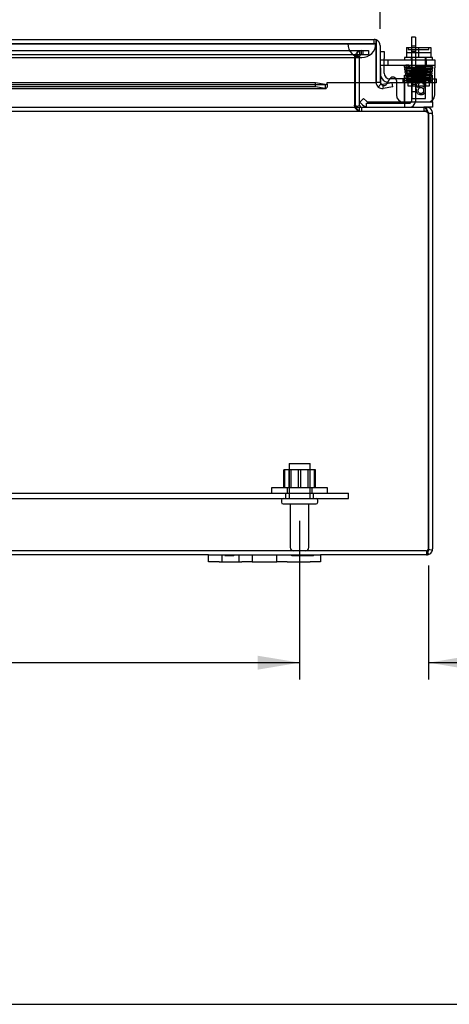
# Model space of a CAD drawing. Header units: inches. Extents: x 0 to 120, y -1 to 80.
# Tile 12 of 64: x 37 to 45, y 0 to 18. Entities that reach past the tile are written whole.
import ezdxf
from ezdxf.enums import TextEntityAlignment as Align
from ezdxf.lldxf.tags import DXFTag

# ---------------------------------------------------------------- set-up
doc = ezdxf.new("R2010")
doc.units = ezdxf.units.IN
doc.header["$MEASUREMENT"] = 0
for name, color, linetype in [('COM40673', 7, 'Continuous'), ('COM51496-1', 7, 'Continuous'), ('COM51496-2', 7, 'Continuous'), ('COM51497', 7, 'Continuous'), ('COM51498', 7, 'Continuous'), ('COM55380', 7, 'Continuous'), ('COM55430', 7, 'Continuous'), ('COM70220', 7, 'Continuous'), ('Default', 7, 'Continuous'), ('FET07752', 7, 'Continuous'), ('NTS166105', 7, 'Continuous'), ('SCC19011', 7, 'Continuous'), ('SPR20280', 7, 'Continuous'), ('STD26089', 7, 'Continuous'), ('WAF25059', 7, 'Continuous'), ('WAF25367', 7, 'Continuous')]:
    doc.layers.add(name, color=color, linetype=linetype)
doc.styles.add('SEACAD_Times_New_Roman', font='times.ttf')
tags = doc.linetypes.add('HIDDEN2', pattern=[0.1875, 0.125, -0.0625]).pattern_tags.tags
tags[6:7] = [DXFTag(74, 4), DXFTag(75, 0), DXFTag(340, '0'), DXFTag(46, 0.0), DXFTag(50, 0.0), DXFTag(44, 0.0), DXFTag(45, 0.0)]
tags[4:5] = [DXFTag(74, 4), DXFTag(75, 0), DXFTag(340, '0'), DXFTag(46, 0.0), DXFTag(50, 0.0), DXFTag(44, 0.0), DXFTag(45, 0.0)]
doc.dimstyles.new('HAMMOND_(STH_-_120x80)', dxfattribs={"dimtxt": 0.6, "dimasz": 0.75, "dimexe": 0.3, "dimexo": 0.3, "dimgap": 0.15, "dimtad": 0, "dimtih": 1, "dimtoh": 1, "dimzin": 0, "dimdsep": 46, "dimtxsty": 'SEACAD_Times_New_Roman', "dimblk1": '_SE_FILLED', "dimblk2": '_SE_FILLED', "dimsah": 1, "dimcen": 0.3, "dimadec": 0, "dimazin": 0, "dimtfac": 0.8, "dimtofl": 0, "dimtmove": 1, "dimatfit": 3, "dimfxl": 1, "dimtolj": 1, "dimtzin": 0, "dimarcsym": 0})

# ---------------------------------------------------------------- blocks, each defined once
blk = doc.blocks.new('SE7')
at = {"layer": 'COM40673', "color": 7, "linetype": 'HIDDEN2'}
for p, q in [((26.078, 9.372), (43.078, 9.372)), ((41.953, 9.372), (41.953, 9.277)), ((42.453, 9.277), (42.453, 9.372)), ((43.078, 9.277), (43.078, 9.372)), ((26.078, 9.277), (43.078, 9.277))]:
    blk.add_line(p, q, dxfattribs=at)
at = {"layer": 'COM51496-1', "color": 7, "linetype": 'Continuous'}
for p, q in [((44.199, 17.518), (44.199, 17.339)), ((44.271, 17.518), (44.199, 17.518)), ((44.271, 17.518), (44.271, 17.339)), ((43.396, 16.268), (43.396, 16.272))]:
    blk.add_line(p, q, dxfattribs=at)
at = {"layer": 'COM51496-1', "color": 7, "linetype": 'HIDDEN2'}
for p, q in [((44.271, 17.361), (44.199, 17.361)), ((44.199, 17.339), (44.199, 17.264)), ((44.199, 17.264), (44.199, 16.376)), ((44.271, 17.264), (44.199, 17.264)), ((44.271, 17.339), (44.271, 17.264)), ((44.271, 17.264), (44.271, 16.376)), ((44.271, 16.674), (44.199, 16.674)), ((44.199, 16.549), (44.271, 16.549)), ((43.396, 16.34), (44.163, 16.34)), ((43.396, 16.272), (43.396, 16.34))]:
    blk.add_line(p, q, dxfattribs=at)
for radius in [0.108, 0.036]:
    blk.add_arc((44.163, 16.376), radius, 270, 0, dxfattribs=at)
at = {"layer": 'COM51496-2', "color": 7, "linetype": 'Continuous'}
for p, q in [((43.641, 17.267), (43.711, 17.267)), ((43.711, 17.267), (43.711, 17.142)), ((43.711, 17.113), (43.711, 17.142)), ((43.924, 16.775), (43.817, 16.775)), ((44.617, 16.775), (44.641, 16.775)), ((44.641, 16.775), (44.641, 16.705)), ((43.931, 16.705), (43.816, 16.705)), ((44.641, 16.705), (44.617, 16.705))]:
    blk.add_line(p, q, dxfattribs=at)
at = {"layer": 'COM51496-2', "color": 7, "linetype": 'HIDDEN2'}
for p, q in [((43.711, 16.88), (43.711, 17.113)), ((43.817, 16.775), (43.816, 16.775)), ((44.516, 16.775), (43.924, 16.775)), ((44.047, 16.775), (44.047, 16.705)), ((44.422, 16.775), (44.422, 16.705)), ((44.516, 16.775), (44.617, 16.775)), ((44.516, 16.705), (43.931, 16.705)), ((44.617, 16.705), (44.516, 16.705))]:
    blk.add_line(p, q, dxfattribs=at)
at = {"layer": 'COM51496-2', "color": 7, "linetype": 'Continuous'}
for start, end in [(180, 195.0468), (256.5802, 270)]:
    blk.add_arc((43.816, 16.88), 0.175, start, end, dxfattribs=at)
at = {"layer": 'COM51496-2', "color": 7, "linetype": 'HIDDEN2'}
for radius, start, end in [(0.175, 195.0468, 256.5802), (0.105, 180, 270)]:
    blk.add_arc((43.816, 16.88), radius, start, end, dxfattribs=at)
at = {"layer": 'COM51497', "color": 7, "linetype": 'Continuous'}
for p, q in [((43.647, 17.113), (44.617, 17.113)), ((43.647, 16.97), (43.647, 17.113)), ((44.617, 17.113), (44.617, 16.97)), ((43.647, 16.97), (43.647, 16.715)), ((44.617, 16.488), (44.617, 16.97)), ((43.762, 16.689), (43.82, 16.78)), ((43.931, 16.747), (43.931, 16.488)), ((44.444, 16.677), (44.414, 16.674))]:
    blk.add_line(p, q, dxfattribs=at)
at = {"layer": 'COM51497', "color": 7, "linetype": 'HIDDEN2'}
for p, q in [((43.781, 17.113), (43.781, 17.018)), ((44.468, 17.018), (44.468, 17.113)), ((43.647, 17.018), (44.617, 17.018)), ((43.757, 16.682), (43.762, 16.689))]:
    blk.add_line(p, q, dxfattribs=at)
at = {"layer": 'COM51497', "color": 7, "linetype": 'Continuous'}
for centre, radius, start, end in [((43.871, 16.747), 0.06, 0, 147.1545), ((43.707, 16.715), 0.06, 180, 215.7861), ((44.056, 16.488), 0.125, 180, 270), ((44.492, 16.488), 0.125, 270, 0)]:
    blk.add_arc(centre, radius, start, end, dxfattribs=at)
at = {"layer": 'COM51497', "color": 7, "linetype": 'HIDDEN2'}
blk.add_arc((43.707, 16.715), 0.06, 215.7861, 327.1545, dxfattribs=at)
at = {"layer": 'COM51497', "color": 7, "linetype": 'Continuous'}
for points, knots in [([(44.316, 16.618), (44.323, 16.629), (44.332, 16.637), (44.343, 16.642), (44.353, 16.648), (44.364, 16.65), (44.395, 16.65), (44.412, 16.643), (44.426, 16.628), (44.441, 16.614), (44.447, 16.595), (44.447, 16.556), (44.444, 16.542), (44.438, 16.528), (44.431, 16.515), (44.422, 16.505), (44.41, 16.498), (44.399, 16.491), (44.386, 16.488), (44.346, 16.488), (44.326, 16.497), (44.294, 16.534), (44.286, 16.564), (44.286, 16.654), (44.295, 16.688), (44.312, 16.71), (44.328, 16.728), (44.348, 16.738), (44.393, 16.738), (44.409, 16.732), (44.421, 16.721), (44.434, 16.711), (44.441, 16.696), (44.444, 16.677)], [0, 0, 0, 0, 0.047848, 0.047848, 0.047848, 0.091234, 0.091234, 0.167467, 0.167467, 0.167467, 0.251489, 0.251489, 0.307308, 0.307308, 0.307308, 0.361378, 0.361378, 0.361378, 0.427535, 0.427535, 0.538766, 0.538766, 0.649997, 0.649997, 0.774014, 0.774014, 0.774014, 0.865472, 0.865472, 0.932923, 0.932923, 0.932923, 1, 1, 1, 1]), ([(44.414, 16.674), (44.411, 16.686), (44.407, 16.695), (44.402, 16.7), (44.394, 16.709), (44.384, 16.713), (44.363, 16.713), (44.354, 16.71), (44.347, 16.705), (44.337, 16.698), (44.33, 16.688), (44.325, 16.675), (44.319, 16.661), (44.316, 16.642), (44.316, 16.618)], [0, 0, 0, 0, 0.153649, 0.153649, 0.153649, 0.336794, 0.336794, 0.482815, 0.482815, 0.482815, 0.688895, 0.688895, 0.688895, 1, 1, 1, 1]), ([(44.32, 16.571), (44.32, 16.561), (44.323, 16.551), (44.331, 16.532), (44.337, 16.525), (44.353, 16.515), (44.361, 16.512), (44.37, 16.512), (44.383, 16.513), (44.394, 16.517), (44.403, 16.528), (44.412, 16.538), (44.417, 16.552), (44.417, 16.586), (44.412, 16.599), (44.403, 16.609), (44.394, 16.619), (44.383, 16.624), (44.355, 16.624), (44.344, 16.619), (44.325, 16.599), (44.32, 16.587), (44.32, 16.571)], [0, 0, 0, 0, 0.086691, 0.086691, 0.173381, 0.173381, 0.260072, 0.260072, 0.260072, 0.37344, 0.37344, 0.37344, 0.5092, 0.5092, 0.639932, 0.639932, 0.639932, 0.762812, 0.762812, 0.881406, 0.881406, 1, 1, 1, 1])]:
    blk.add_open_spline(points, degree=3, knots=knots, dxfattribs=at)
at = {"layer": 'COM51498', "color": 7, "linetype": 'HIDDEN2'}
for p, q in [((44.077, 16.699), (44.078, 16.753)), ((44.078, 16.84), (44.578, 16.84)), ((44.078, 16.753), (44.078, 16.84)), ((44.078, 16.753), (44.078, 16.283)), ((44.078, 16.745), (44.578, 16.745)), ((44.133, 16.745), (44.133, 16.65)), ((44.203, 16.84), (44.203, 16.65)), ((44.221, 16.84), (44.221, 16.65)), ((44.434, 16.65), (44.434, 16.84)), ((44.453, 16.84), (44.453, 16.65)), ((44.523, 16.65), (44.523, 16.745)), ((44.578, 16.699), (44.578, 16.84)), ((44.133, 16.65), (44.523, 16.65)), ((44.578, 16.41), (44.578, 16.699)), ((44.578, 16.397), (44.578, 16.41)), ((43.65, 16.362), (43.65, 16.363)), ((43.652, 16.362), (43.65, 16.362)), ((43.652, 16.362), (43.652, 16.363))]:
    blk.add_line(p, q, dxfattribs=at)
at = {"layer": 'COM51498', "color": 7, "linetype": 'Continuous'}
for p, q in [((43.278, 16.36), (43.345, 16.427)), ((43.345, 16.427), (43.396, 16.377)), ((44.578, 16.363), (44.578, 16.397)), ((43.278, 16.36), (43.328, 16.309)), ((43.429, 16.363), (44.328, 16.363)), ((44.328, 16.363), (44.578, 16.363)), ((44.578, 16.268), (44.47, 16.268)), ((44.578, 16.363), (44.578, 16.268))]:
    blk.add_line(p, q, dxfattribs=at)
for radius in [0.048, 0.143]:
    blk.add_arc((43.429, 16.411), radius, 225, 270, dxfattribs=at)
at = {"layer": 'COM51498', "color": 7, "linetype": 'HIDDEN2'}
blk.add_ellipse((43.828, 17.368), major_axis=(0, -14.322), ratio=0.017455, start_param=1.503851, end_param=1.524085, dxfattribs=at)
for points, knots in [([(44.069, 16.363), (44.071, 16.363), (44.072, 16.364), (44.074, 16.367), (44.074, 16.369), (44.075, 16.372), (44.075, 16.374), (44.076, 16.38), (44.077, 16.386), (44.077, 16.397), (44.077, 16.403), (44.077, 16.41)], [0, 0, 0, 0, 0.25, 0.25, 0.375, 0.375, 0.5, 0.5, 0.75, 0.75, 1, 1, 1, 1]), ([(44.078, 16.283), (44.078, 16.278), (44.077, 16.274), (44.074, 16.269), (44.072, 16.268), (44.069, 16.268)], [0, 0, 0, 0, 0.5, 0.5, 1, 1, 1, 1])]:
    blk.add_open_spline(points, degree=3, knots=knots, dxfattribs=at)
at = {"layer": 'COM55380', "color": 7, "linetype": 'HIDDEN2'}
for p, q in [((25.864, 17.281), (43.291, 17.281)), ((43.278, 17.209), (43.278, 17.281)), ((43.291, 17.281), (43.336, 17.281)), ((43.311, 17.209), (43.311, 17.281)), ((43.336, 17.281), (43.356, 17.281)), ((43.336, 17.209), (43.336, 17.281)), ((43.356, 17.281), (43.433, 17.281)), ((43.433, 17.281), (43.433, 17.209)), ((25.864, 17.209), (43.291, 17.209)), ((43.187, 17.173), (43.185, 17.171)), ((43.185, 17.171), (43.185, 16.711)), ((43.275, 17.173), (43.203, 17.173)), ((43.203, 17.171), (43.203, 17.173)), ((43.203, 17.171), (43.275, 17.171)), ((43.203, 16.711), (43.203, 17.171)), ((43.275, 17.171), (43.275, 17.173)), ((43.275, 16.711), (43.275, 17.171)), ((43.291, 17.209), (43.336, 17.209)), ((43.336, 17.209), (43.356, 17.209)), ((43.356, 17.209), (43.433, 17.209)), ((24.733, 16.196), (44.423, 16.196)), ((43.185, 16.296), (43.185, 16.281)), ((43.211, 16.283), (43.205, 16.281)), ((43.264, 16.268), (43.264, 16.196)), ((43.311, 16.268), (43.311, 16.196)), ((44.423, 16.268), (44.423, 16.196)), ((44.47, 16.196), (44.423, 16.196)), ((44.47, 16.233), (44.47, 16.196)), ((44.47, 8.34), (24.686, 8.34)), ((44.47, 8.34), (44.47, 8.268)), ((44.485, 8.35), (44.485, 8.299))]:
    blk.add_line(p, q, dxfattribs=at)
at = {"layer": 'COM55380', "color": 7, "linetype": 'Continuous'}
for p, q in [((43.185, 16.711), (43.185, 16.304)), ((43.203, 16.304), (43.203, 16.711)), ((43.275, 16.304), (43.275, 16.711)), ((35.649, 16.268), (44.423, 16.268)), ((43.185, 16.296), (43.185, 16.304)), ((43.276, 16.296), (43.211, 16.283)), ((44.47, 16.268), (44.423, 16.268)), ((44.47, 16.268), (44.47, 16.233)), ((44.506, 16.16), (44.506, 16.126)), ((44.506, 16.16), (44.578, 16.16)), ((44.506, 16.126), (44.506, 8.376)), ((44.506, 8.376), (44.506, 16.126)), ((44.578, 16.126), (44.578, 16.16)), ((44.578, 16.126), (44.578, 8.376)), ((44.506, 8.376), (44.506, 8.344)), ((44.506, 8.365), (44.506, 8.376)), ((44.573, 8.344), (44.506, 8.365)), ((40.578, 8.268), (28.578, 8.268)), ((44.47, 8.268), (42.578, 8.268))]:
    blk.add_line(p, q, dxfattribs=at)
at = {"layer": 'COM55380', "color": 7, "linetype": 'HIDDEN2'}
for centre, radius, start, end in [((43.311, 17.173), 0.108, 90, 180), ((43.311, 17.173), 0.036, 90, 180), ((43.311, 16.304), 0.108, 191.8681, 270), ((44.419, 16.076), 0.119, 61.517, 88.4762), ((44.47, 16.16), 0.036, 36.8795, 90), ((44.453, 16.132), 0.0542, 30.318, 64.5887), ((44.47, 8.376), 0.036, 270, 301.8623), ((44.47, 8.376), 0.036, 301.8623, 342.2135), ((43.71, 8.151), 0.803, 12.7285, 14.0154), ((43.712, 8.15), 0.801, 12.773, 14.0573), ((43.71, 8.151), 0.803, 8.7681, 10.4295), ((43.712, 8.15), 0.801, 8.7951, 10.4356), ((44.47, 8.376), 0.036, 342.2135, 0)]:
    blk.add_arc(centre, radius, start, end, dxfattribs=at)
at = {"layer": 'COM55380', "color": 7, "linetype": 'Continuous'}
for centre, radius, start, end in [((43.274, 16.42), 0.153, 234.1353, 266.0664), ((43.311, 16.304), 0.108, 180, 191.8681), ((43.311, 16.304), 0.036, 180, 191.8681), ((43.311, 16.304), 0.036, 191.8682, 269.9999), ((44.47, 16.16), 0.108, 36.8796, 90), ((44.324, 16.132), 0.178, 8.7881, 31.1315), ((44.47, 16.16), 0.108, 0, 36.8795), ((44.47, 16.16), 0.036, 0, 36.8795), ((44.406, 16.126), 0.1, 0, 19.5247), ((44.47, 8.376), 0.108, 270, 288.1098), ((43.712, 8.15), 0.801, 8.7951, 12.773), ((43.71, 8.151), 0.803, 8.7681, 12.7285), ((44.47, 8.376), 0.108, 288.1098, 342.9101), ((44.47, 8.376), 0.108, 342.9101, 360)]:
    blk.add_arc(centre, radius, start, end, dxfattribs=at)
at = {"layer": 'COM55380', "color": 7, "linetype": 'HIDDEN2'}
for start_param, end_param in [(3.141593, 3.697695), (4.401956, 4.712389)]:
    blk.add_ellipse((44.47, 8.376), major_axis=(0, 0.036), ratio=0.996907, start_param=start_param, end_param=end_param, dxfattribs=at)
at = {"layer": 'COM55380', "color": 7, "linetype": 'Continuous'}
blk.add_ellipse((44.47, 8.376), major_axis=(0, 0.108), ratio=0.996907, start_param=3.141593, end_param=3.457669, dxfattribs=at)
at = {"layer": 'COM55380', "color": 7, "linetype": 'HIDDEN2'}
for points, knots in [([(43.187, 17.173), (43.194, 17.187), (43.202, 17.201), (43.217, 17.227), (43.225, 17.239), (43.24, 17.259), (43.247, 17.267), (43.262, 17.278), (43.27, 17.281), (43.278, 17.281)], [0, 0, 0, 0, 0.25, 0.25, 0.5, 0.5, 0.75, 0.75, 1, 1, 1, 1]), ([(43.187, 17.173), (43.202, 17.182), (43.217, 17.191), (43.247, 17.205), (43.262, 17.209), (43.278, 17.209)], [0, 0, 0, 0, 0.5, 0.5, 1, 1, 1, 1]), ([(43.264, 16.196), (43.257, 16.196), (43.25, 16.198), (43.237, 16.206), (43.231, 16.212), (43.218, 16.227), (43.211, 16.237), (43.198, 16.258), (43.191, 16.269), (43.185, 16.281)], [0, 0, 0, 0, 0.25, 0.25, 0.5, 0.5, 0.75, 0.75, 1, 1, 1, 1]), ([(44.476, 16.224), (44.467, 16.238), (44.458, 16.249), (44.441, 16.264), (44.432, 16.268), (44.423, 16.268)], [0, 0, 0, 0, 0.5, 0.5, 1, 1, 1, 1]), ([(44.504, 8.365), (44.501, 8.364), (44.498, 8.363), (44.493, 8.36), (44.491, 8.358), (44.487, 8.355), (44.485, 8.352), (44.485, 8.348), (44.487, 8.346), (44.489, 8.345)], [0, 0, 0, 0, 0.25, 0.25, 0.5, 0.5, 0.75, 0.75, 1, 1, 1, 1])]:
    blk.add_open_spline(points, degree=3, knots=knots, dxfattribs=at)
at = {"layer": 'COM55380', "color": 7, "linetype": 'Continuous'}
for points, knots in [([(44.423, 16.268), (44.432, 16.268), (44.441, 16.264), (44.458, 16.249), (44.467, 16.238), (44.476, 16.224)], [0, 0, 0, 0, 0.5, 0.5, 1, 1, 1, 1]), ([(44.506, 8.344), (44.502, 8.341), (44.499, 8.338), (44.494, 8.33), (44.492, 8.326), (44.489, 8.319), (44.487, 8.315), (44.486, 8.307), (44.485, 8.304), (44.485, 8.294), (44.486, 8.288), (44.491, 8.281), (44.492, 8.279), (44.497, 8.275), (44.5, 8.274), (44.503, 8.273)], [0, 0, 0, 0, 0.125, 0.125, 0.25, 0.25, 0.375, 0.375, 0.5, 0.5, 0.75, 0.75, 0.875, 0.875, 1, 1, 1, 1])]:
    blk.add_open_spline(points, degree=3, knots=knots, dxfattribs=at)
at = {"layer": 'COM55430', "color": 7, "linetype": 'Continuous'}
for p, q in [((25.561, 17.478), (43.533, 17.478)), ((43.569, 17.37), (43.569, 17.471)), ((43.569, 17.471), (43.569, 17.37)), ((43.569, 16.711), (43.569, 17.37)), ((43.569, 17.37), (43.569, 16.711)), ((43.641, 17.37), (43.641, 16.711)), ((42.486, 16.705), (35.166, 16.705)), ((42.486, 16.634), (35.166, 16.634)), ((35.166, 16.603), (42.665, 16.603)), ((42.658, 16.675), (42.486, 16.705)), ((42.486, 16.634), (42.486, 16.705)), ((42.658, 16.604), (42.486, 16.634)), ((42.658, 16.675), (42.658, 16.604)), ((42.694, 16.711), (43.569, 16.711)), ((42.694, 16.683), (42.694, 16.711)), ((42.694, 16.683), (42.694, 16.628)), ((43.641, 16.711), (43.569, 16.711)), ((43.654, 16.683), (43.607, 16.628)), ((43.853, 16.705), (43.683, 16.675)), ((43.683, 16.675), (43.696, 16.604)), ((43.866, 16.634), (43.696, 16.604)), ((43.866, 16.634), (43.853, 16.705))]:
    blk.add_line(p, q, dxfattribs=at)
at = {"layer": 'COM55430', "color": 7, "linetype": 'HIDDEN2'}
for p, q in [((43.533, 17.406), (43.533, 17.478)), ((25.561, 17.406), (43.533, 17.406)), ((26.428, 16.675), (42.665, 16.675))]:
    blk.add_line(p, q, dxfattribs=at)
at = {"layer": 'COM55430', "color": 7, "linetype": 'Continuous'}
for centre, radius, start, end in [((43.533, 17.37), 0.108, 70.5288, 90), ((43.533, 17.37), 0.108, 0, 70.5288), ((42.665, 16.728), 0.0534, 262.6265, 270.2336), ((42.665, 16.728), 0.0534, 278.3402, 302.4219), ((43.677, 16.711), 0.108, 180, 230), ((43.677, 16.711), 0.108, 230.0001, 279.9999), ((43.677, 16.711), 0.036, 180, 230), ((43.677, 16.711), 0.036, 230, 280)]:
    blk.add_arc(centre, radius, start, end, dxfattribs=at)
at = {"layer": 'COM55430', "color": 7, "linetype": 'HIDDEN2'}
blk.add_arc((43.533, 17.37), 0.036, 0, 90, dxfattribs=at)
at = {"layer": 'COM55430', "color": 7, "linetype": 'Continuous'}
blk.add_ellipse((43.533, 17.37), major_axis=(0, -0.108), ratio=0.997813, start_param=2.801756, end_param=3.141593, dxfattribs=at)
at = {"layer": 'COM55430', "color": 7, "linetype": 'HIDDEN2'}
blk.add_ellipse((43.533, 17.37), major_axis=(0, -0.036), ratio=0.997813, start_param=1.570796, end_param=3.141593, dxfattribs=at)
at = {"layer": 'COM55430', "color": 7, "linetype": 'Continuous'}
blk.add_open_spline([(42.658, 16.604), (42.664, 16.602), (42.67, 16.602), (42.682, 16.61), (42.688, 16.618), (42.694, 16.628)], degree=3, knots=[0, 0, 0, 0, 0.5, 0.5, 1, 1, 1, 1], dxfattribs=at)
at = {"layer": 'COM70220', "color": 7, "linetype": 'HIDDEN2'}
for p, q in [((26.093, 17.405), (43.063, 17.405)), ((26.093, 17.404), (43.063, 17.404)), ((26.093, 17.402), (43.063, 17.402)), ((43.063, 17.405), (43.562, 17.405)), ((43.063, 17.404), (43.562, 17.404)), ((43.063, 17.402), (43.313, 17.402)), ((43.064, 17.405), (43.064, 17.404)), ((43.064, 17.404), (43.313, 17.402)), ((43.313, 17.402), (43.562, 17.404)), ((43.533, 17.406), (43.563, 17.406)), ((43.562, 17.404), (43.562, 17.405)), ((26.093, 17.156), (43.063, 17.156)), ((43.063, 17.156), (43.313, 17.156))]:
    blk.add_line(p, q, dxfattribs=at)
blk.add_arc((43.313, 17.406), 0.25, 180, 0, dxfattribs=at)
at = {"layer": 'FET07752', "color": 7, "linetype": 'Continuous'}
for p, q in [((40.578, 8.268), (40.765, 8.268)), ((40.578, 8.143), (40.578, 8.268)), ((40.765, 8.143), (40.578, 8.143)), ((40.765, 8.268), (41.172, 8.268)), ((40.765, 8.143), (41.172, 8.143)), ((41.172, 8.268), (41.359, 8.268)), ((41.359, 8.143), (41.172, 8.143)), ((41.359, 8.268), (41.577, 8.268)), ((41.359, 8.268), (41.359, 8.143)), ((41.359, 8.143), (41.577, 8.143)), ((41.577, 8.268), (41.578, 8.268)), ((41.577, 8.143), (41.578, 8.143)), ((41.578, 8.268), (41.796, 8.268)), ((41.578, 8.143), (41.796, 8.143)), ((41.796, 8.268), (41.983, 8.268)), ((41.796, 8.143), (41.796, 8.268)), ((41.983, 8.143), (41.796, 8.143)), ((41.983, 8.268), (42.39, 8.268)), ((41.983, 8.143), (42.39, 8.143)), ((42.39, 8.268), (42.578, 8.268)), ((42.578, 8.143), (42.39, 8.143)), ((42.578, 8.268), (42.578, 8.143))]:
    blk.add_line(p, q, dxfattribs=at)
at = {"layer": 'FET07752', "color": 7, "linetype": 'HIDDEN2'}
for p, q in [((40.812, 8.268), (40.812, 8.143)), ((40.875, 8.27), (40.875, 8.245)), ((41.03, 8.248), (40.875, 8.248)), ((40.893, 8.248), (40.893, 8.268)), ((40.893, 8.268), (40.893, 8.248)), ((40.894, 8.248), (40.894, 8.268)), ((40.897, 8.248), (40.897, 8.268)), ((40.901, 8.27), (40.901, 8.245)), ((41.008, 8.248), (41.008, 8.268)), ((41.012, 8.245), (41.012, 8.27)), ((41.026, 8.248), (41.026, 8.268)), ((41.03, 8.248), (41.03, 8.268)), ((41.125, 8.143), (41.125, 8.268)), ((41.359, 8.268), (41.359, 8.143)), ((41.796, 8.143), (41.796, 8.268)), ((42.067, 8.248), (42.067, 8.268)), ((42.176, 8.248), (42.067, 8.248)), ((42.132, 8.248), (42.132, 8.268)), ((42.176, 8.248), (42.176, 8.268)), ((42.221, 8.248), (42.176, 8.248)), ((42.19, 8.248), (42.19, 8.268)), ((42.221, 8.248), (42.221, 8.268)), ((42.33, 8.248), (42.221, 8.248)), ((42.23, 8.248), (42.23, 8.268)), ((42.29, 8.248), (42.29, 8.268)), ((42.299, 8.248), (42.299, 8.268)), ((42.33, 8.248), (42.33, 8.268)), ((42.453, 8.248), (42.33, 8.248)), ((42.344, 8.248), (42.344, 8.268)), ((42.388, 8.248), (42.388, 8.268)), ((42.453, 8.248), (42.453, 8.268))]:
    blk.add_line(p, q, dxfattribs=at)
at = {"layer": 'NTS166105', "color": 7, "linetype": 'HIDDEN2'}
for p, q in [((41.937, 9.788), (41.924, 9.788)), ((41.924, 9.468), (41.924, 9.788)), ((42.225, 9.788), (41.937, 9.788)), ((41.937, 9.468), (41.937, 9.788)), ((42.015, 9.468), (42.015, 9.788)), ((42.049, 9.788), (42.049, 9.468)), ((42.183, 9.468), (42.183, 9.788)), ((42.484, 9.788), (42.225, 9.788)), ((42.225, 9.468), (42.225, 9.788)), ((42.356, 9.468), (42.356, 9.788)), ((42.39, 9.468), (42.39, 9.788)), ((42.468, 9.468), (42.468, 9.788)), ((42.484, 9.468), (42.484, 9.788))]:
    blk.add_line(p, q, dxfattribs=at)
at = {"layer": 'SCC19011', "color": 7, "linetype": 'Continuous'}
for p, q in [((44.113, 17.339), (44.113, 17.158)), ((44.113, 17.339), (44.328, 17.339)), ((44.328, 17.339), (44.328, 17.158)), ((44.328, 17.339), (44.543, 17.339)), ((44.543, 17.339), (44.543, 17.158))]:
    blk.add_line(p, q, dxfattribs=at)
at = {"layer": 'SCC19011', "color": 7, "linetype": 'HIDDEN2'}
for p, q in [((44.143, 17.329), (44.143, 17.299)), ((44.143, 17.299), (44.512, 17.299)), ((44.512, 17.299), (44.512, 17.329)), ((44.113, 17.244), (44.543, 17.244)), ((44.206, 17.158), (44.206, 16.426)), ((44.45, 16.426), (44.45, 17.158)), ((44.206, 16.426), (44.45, 16.426))]:
    blk.add_line(p, q, dxfattribs=at)
for points in [[(44.133, 17.339), (44.136, 17.339), (44.138, 17.338), (44.142, 17.334), (44.143, 17.332), (44.143, 17.329)], [(44.512, 17.329), (44.512, 17.332), (44.513, 17.334), (44.517, 17.338), (44.52, 17.339), (44.522, 17.339)]]:
    blk.add_open_spline(points, degree=3, knots=[0, 0, 0, 0, 0.5, 0.5, 1, 1, 1, 1], dxfattribs=at)
at = {"layer": 'SPR20280', "color": 7, "linetype": 'HIDDEN2'}
blk.add_circle((44.528, 16.723), 0.0175, dxfattribs=at)
blk.add_ellipse((44.155, 17.004), major_axis=(0, 0.0175), ratio=0.707107, dxfattribs=at)
for points, knots in [([(44.155, 17.022), (44.139, 17.021), (44.114, 17.02), (44.089, 17.016), (44.076, 17.012), (44.07, 17.007), (44.068, 17.003), (44.067, 16.998), (44.068, 16.994), (44.069, 16.989), (44.074, 16.983), (44.079, 16.982), (44.089, 16.979), (44.105, 16.978), (44.128, 16.976), (44.165, 16.974), (44.214, 16.972), (44.26, 16.97), (44.305, 16.969), (44.354, 16.967), (44.401, 16.966), (44.443, 16.964), (44.477, 16.963), (44.509, 16.961), (44.537, 16.96), (44.559, 16.958), (44.563, 16.957), (44.565, 16.956)], [0, 0, 0, 0, 0.066522, 0.120463, 0.161456, 0.189103, 0.197894, 0.203579, 0.212255, 0.219187, 0.22509, 0.251276, 0.299894, 0.332585, 0.370245, 0.440981, 0.501961, 0.553339, 0.59537, 0.643118, 0.707543, 0.746042, 0.788673, 0.835414, 0.886246, 0.941114, 1, 1, 1, 1]), ([(44.093, 16.965), (44.091, 16.965), (44.089, 16.965), (44.085, 16.964), (44.081, 16.961), (44.078, 16.958), (44.077, 16.955), (44.075, 16.95), (44.075, 16.944), (44.078, 16.938), (44.086, 16.931), (44.092, 16.93), (44.097, 16.929)], [0, 0, 0, 0, 0.055383, 0.112985, 0.171703, 0.230339, 0.287909, 0.343892, 0.45376, 0.576632, 0.710657, 1, 1, 1, 1]), ([(44.104, 16.917), (44.1, 16.917), (44.094, 16.916), (44.087, 16.91), (44.083, 16.903), (44.083, 16.896), (44.085, 16.889), (44.089, 16.885), (44.093, 16.882), (44.095, 16.881), (44.098, 16.881), (44.1, 16.881), (44.101, 16.881)], [0, 0, 0, 0, 0.179474, 0.349583, 0.499926, 0.62563, 0.739127, 0.840103, 0.885308, 0.926766, 0.964791, 1, 1, 1, 1]), ([(44.564, 16.991), (44.564, 16.99), (44.561, 16.989), (44.538, 16.987), (44.503, 16.985), (44.464, 16.983), (44.426, 16.981), (44.391, 16.98), (44.362, 16.979), (44.336, 16.978), (44.309, 16.977), (44.276, 16.976), (44.238, 16.975), (44.196, 16.973), (44.153, 16.972), (44.116, 16.969), (44.093, 16.967), (44.091, 16.966), (44.091, 16.965)], [0.0155714, 0.0155714, 0.0155714, 0.0155714, 0.0911325, 0.1734241, 0.2469055, 0.311539, 0.3672816, 0.4141234, 0.452071, 0.4813694, 0.513675, 0.5552654, 0.6061478, 0.6663186, 0.7358013, 0.814551, 0.9026159, 0.9727421, 0.9727421, 0.9727421, 0.9727421]), ([(44.097, 16.964), (44.099, 16.964), (44.102, 16.964), (44.108, 16.958), (44.111, 16.952), (44.11, 16.945), (44.108, 16.939), (44.106, 16.936), (44.103, 16.934), (44.1, 16.932), (44.098, 16.931), (44.095, 16.931), (44.094, 16.93), (44.093, 16.93)], [0, 0, 0, 0, 0.192828, 0.364191, 0.509557, 0.628504, 0.736551, 0.787266, 0.835127, 0.879953, 0.921899, 0.961562, 1, 1, 1, 1]), ([(44.093, 16.93), (44.096, 16.929), (44.1, 16.928), (44.121, 16.927), (44.156, 16.925), (44.209, 16.922), (44.261, 16.92), (44.307, 16.919), (44.345, 16.918), (44.377, 16.916), (44.407, 16.915), (44.44, 16.914), (44.473, 16.913), (44.504, 16.911), (44.529, 16.91), (44.543, 16.909), (44.548, 16.909), (44.548, 16.91), (44.545, 16.912), (44.542, 16.917), (44.54, 16.926), (44.546, 16.937), (44.547, 16.938), (44.536, 16.937), (44.513, 16.935), (44.473, 16.933), (44.43, 16.932), (44.388, 16.93), (44.337, 16.928), (44.279, 16.926), (44.219, 16.924), (44.162, 16.922), (44.126, 16.92), (44.106, 16.918), (44.102, 16.917), (44.1, 16.916)], [0, 0, 0, 0, 0.030551, 0.059441, 0.112099, 0.158213, 0.19785, 0.231011, 0.257726, 0.278571, 0.300614, 0.325938, 0.354477, 0.386177, 0.420906, 0.451798, 0.474236, 0.488495, 0.492772, 0.4961, 0.508072, 0.525766, 0.544565, 0.564998, 0.608777, 0.656392, 0.683962, 0.715934, 0.752304, 0.793078, 0.838219, 0.88772, 0.941584, 0.970246, 1, 1, 1, 1]), ([(44.103, 16.881), (44.105, 16.882), (44.109, 16.883), (44.128, 16.885), (44.163, 16.887), (44.216, 16.889), (44.267, 16.891), (44.312, 16.893), (44.349, 16.894), (44.382, 16.895), (44.414, 16.896), (44.448, 16.897), (44.484, 16.899), (44.517, 16.901), (44.542, 16.903), (44.558, 16.904), (44.566, 16.907), (44.57, 16.909), (44.577, 16.918), (44.577, 16.926), (44.573, 16.934), (44.566, 16.939), (44.558, 16.942), (44.545, 16.944), (44.517, 16.946), (44.477, 16.948), (44.434, 16.949), (44.392, 16.951), (44.34, 16.953), (44.282, 16.955), (44.22, 16.957), (44.161, 16.959), (44.123, 16.961), (44.102, 16.963), (44.098, 16.964), (44.095, 16.965)], [0, 0, 0, 0, 0.030182, 0.058734, 0.110744, 0.156162, 0.194924, 0.226978, 0.252249, 0.272738, 0.295965, 0.322671, 0.352917, 0.386752, 0.422922, 0.452521, 0.473846, 0.486863, 0.494562, 0.507196, 0.515439, 0.524053, 0.542681, 0.563336, 0.607147, 0.654604, 0.682079, 0.714043, 0.750472, 0.791379, 0.836778, 0.886629, 0.940967, 0.969921, 1, 1, 1, 1]), ([(44.568, 16.991), (44.565, 16.992), (44.561, 16.993), (44.54, 16.995), (44.513, 16.996), (44.482, 16.998), (44.449, 16.999), (44.407, 17), (44.36, 17.002), (44.311, 17.004), (44.268, 17.005), (44.223, 17.007), (44.176, 17.008), (44.14, 17.01), (44.118, 17.011), (44.103, 17.012), (44.096, 17.012), (44.096, 17.012), (44.099, 17.009), (44.102, 17.004), (44.102, 17), (44.102, 16.995), (44.101, 16.991), (44.1, 16.987), (44.104, 16.985), (44.12, 16.985), (44.141, 16.986), (44.156, 16.987)], [0, 0, 0, 0, 0.05921, 0.114418, 0.165627, 0.21281, 0.255962, 0.295089, 0.361136, 0.411085, 0.45232, 0.502276, 0.561593, 0.630061, 0.66764, 0.70207, 0.75339, 0.782025, 0.785899, 0.794923, 0.802971, 0.807823, 0.815144, 0.839527, 0.877939, 0.931246, 1, 1, 1, 1]), ([(44.096, 16.931), (44.096, 16.931), (44.098, 16.933), (44.119, 16.935), (44.155, 16.937), (44.197, 16.938), (44.238, 16.94), (44.276, 16.941), (44.309, 16.942), (44.336, 16.943), (44.362, 16.944), (44.391, 16.945), (44.426, 16.946), (44.465, 16.948), (44.504, 16.95), (44.54, 16.952), (44.564, 16.954), (44.567, 16.955), (44.568, 16.956)], [0.0317125, 0.0317125, 0.0317125, 0.0317125, 0.0954291, 0.1821817, 0.2601023, 0.3291139, 0.3890647, 0.4398824, 0.4814915, 0.513848, 0.5432124, 0.581276, 0.628319, 0.6843936, 0.7495521, 0.8238288, 0.9072668, 0.9878183, 0.9878183, 0.9878183, 0.9878183]), ([(44.101, 16.916), (44.102, 16.916), (44.105, 16.915), (44.108, 16.914), (44.112, 16.912), (44.115, 16.909), (44.117, 16.905), (44.118, 16.901), (44.118, 16.895), (44.116, 16.889), (44.112, 16.884), (44.107, 16.882), (44.105, 16.882), (44.104, 16.882)], [0, 0, 0, 0, 0.059638, 0.122066, 0.185706, 0.248901, 0.310258, 0.368902, 0.480002, 0.599665, 0.727098, 0.860254, 1, 1, 1, 1]), ([(44.547, 16.892), (44.543, 16.893), (44.528, 16.894), (44.496, 16.896), (44.459, 16.898), (44.422, 16.9), (44.39, 16.901), (44.362, 16.902), (44.337, 16.903), (44.312, 16.904), (44.28, 16.905), (44.244, 16.906), (44.204, 16.908), (44.163, 16.909), (44.128, 16.912), (44.113, 16.913), (44.108, 16.914)], [0.0919425, 0.0919425, 0.0919425, 0.0919425, 0.1748391, 0.2486676, 0.3134733, 0.369237, 0.4159366, 0.4536003, 0.4826575, 0.5153912, 0.5573009, 0.6083511, 0.6685303, 0.7378249, 0.8162059, 0.9035856, 0.9035856, 0.9035856, 0.9035856]), ([(44.565, 16.957), (44.562, 16.957), (44.558, 16.957), (44.552, 16.963), (44.549, 16.97), (44.549, 16.976), (44.551, 16.983), (44.556, 16.987), (44.561, 16.99), (44.565, 16.99), (44.567, 16.99)], [0, 0, 0, 0, 0.172812, 0.334686, 0.477598, 0.599543, 0.715745, 0.824396, 0.920113, 1, 1, 1, 1]), ([(44.567, 16.955), (44.568, 16.956), (44.571, 16.956), (44.575, 16.957), (44.578, 16.96), (44.581, 16.963), (44.583, 16.966), (44.584, 16.971), (44.584, 16.977), (44.581, 16.983), (44.577, 16.988), (44.57, 16.991), (44.567, 16.991), (44.565, 16.992)], [0, 0, 0, 0, 0.061046, 0.125273, 0.191172, 0.257138, 0.321758, 0.38405, 0.50258, 0.627092, 0.754222, 0.87904, 1, 1, 1, 1]), ([(44.549, 16.89), (44.547, 16.889), (44.544, 16.889), (44.526, 16.887), (44.494, 16.885), (44.444, 16.882), (44.395, 16.881), (44.352, 16.879), (44.316, 16.878), (44.285, 16.877), (44.254, 16.875), (44.221, 16.874), (44.187, 16.873), (44.154, 16.871), (44.128, 16.869), (44.111, 16.867), (44.102, 16.864), (44.098, 16.863), (44.092, 16.856), (44.09, 16.848), (44.092, 16.84), (44.098, 16.833), (44.106, 16.83), (44.118, 16.828), (44.142, 16.826), (44.179, 16.824), (44.218, 16.822), (44.257, 16.821), (44.305, 16.819), (44.36, 16.817), (44.419, 16.815), (44.476, 16.812), (44.513, 16.81), (44.533, 16.808), (44.538, 16.807), (44.54, 16.807)], [0, 0, 0, 0, 0.030505, 0.059349, 0.111872, 0.157767, 0.197056, 0.229698, 0.255694, 0.276285, 0.29911, 0.325483, 0.355431, 0.389004, 0.425768, 0.457152, 0.480073, 0.494522, 0.501995, 0.512986, 0.520655, 0.528965, 0.547003, 0.567484, 0.61122, 0.658615, 0.685529, 0.717005, 0.753019, 0.79355, 0.838532, 0.887926, 0.941695, 0.970307, 1, 1, 1, 1]), ([(44.116, 16.816), (44.115, 16.816), (44.112, 16.816), (44.108, 16.814), (44.105, 16.812), (44.101, 16.808), (44.098, 16.802), (44.098, 16.795), (44.101, 16.788), (44.106, 16.783), (44.112, 16.78), (44.116, 16.78), (44.118, 16.78)], [0, 0, 0, 0, 0.063728, 0.130533, 0.198895, 0.267172, 0.397362, 0.518273, 0.643035, 0.768012, 0.887736, 1, 1, 1, 1]), ([(44.104, 16.879), (44.109, 16.878), (44.125, 16.877), (44.162, 16.875), (44.203, 16.873), (44.243, 16.871), (44.28, 16.87), (44.312, 16.869), (44.337, 16.868), (44.362, 16.867), (44.389, 16.866), (44.422, 16.865), (44.458, 16.863), (44.494, 16.862), (44.526, 16.86), (44.54, 16.858), (44.543, 16.858)], [0.098377, 0.098377, 0.098377, 0.098377, 0.1871127, 0.2663809, 0.336208, 0.3966747, 0.4478502, 0.4897883, 0.5225059, 0.5515273, 0.5891116, 0.6356456, 0.6910945, 0.7553559, 0.828321, 0.9099224, 0.9099224, 0.9099224, 0.9099224]), ([(44.13, 16.768), (44.125, 16.767), (44.118, 16.766), (44.11, 16.759), (44.107, 16.752), (44.107, 16.746), (44.108, 16.742), (44.11, 16.738), (44.113, 16.735), (44.116, 16.733), (44.12, 16.731), (44.123, 16.731), (44.124, 16.731)], [0, 0, 0, 0, 0.306204, 0.442937, 0.565203, 0.671636, 0.724965, 0.779543, 0.835119, 0.890984, 0.946216, 1, 1, 1, 1]), ([(44.539, 16.84), (44.54, 16.84), (44.538, 16.839), (44.52, 16.837), (44.489, 16.835), (44.452, 16.833), (44.415, 16.831), (44.38, 16.83), (44.351, 16.829), (44.327, 16.828), (44.303, 16.827), (44.277, 16.826), (44.245, 16.825), (44.21, 16.823), (44.174, 16.822), (44.142, 16.82), (44.118, 16.818), (44.115, 16.816), (44.114, 16.815)], [0.0376878, 0.0376878, 0.0376878, 0.0376878, 0.0961746, 0.1834132, 0.2617276, 0.3310047, 0.3912006, 0.4422884, 0.4842426, 0.5170201, 0.5461009, 0.5837943, 0.6305341, 0.6863471, 0.7512032, 0.8250827, 0.9080267, 0.992349, 0.992349, 0.992349, 0.992349]), ([(44.115, 16.78), (44.116, 16.78), (44.118, 16.779), (44.134, 16.777), (44.162, 16.775), (44.207, 16.773), (44.252, 16.771), (44.293, 16.769), (44.327, 16.768), (44.357, 16.767), (44.385, 16.766), (44.416, 16.765), (44.449, 16.763), (44.481, 16.762), (44.506, 16.76), (44.52, 16.759), (44.525, 16.759), (44.524, 16.76), (44.522, 16.762), (44.519, 16.767), (44.517, 16.773), (44.519, 16.78), (44.522, 16.784), (44.524, 16.787), (44.524, 16.787), (44.519, 16.787), (44.503, 16.786), (44.47, 16.784), (44.433, 16.782), (44.396, 16.781), (44.351, 16.779), (44.3, 16.777), (44.244, 16.775), (44.191, 16.772), (44.145, 16.77), (44.132, 16.768), (44.126, 16.767)], [0, 0, 0, 0, 0.030585, 0.059499, 0.112172, 0.158281, 0.197904, 0.231048, 0.257756, 0.278621, 0.301088, 0.327393, 0.357459, 0.391214, 0.42851, 0.461631, 0.485381, 0.50008, 0.504322, 0.507437, 0.516736, 0.523069, 0.530052, 0.537806, 0.551493, 0.566752, 0.610182, 0.657604, 0.685064, 0.716926, 0.753183, 0.793842, 0.838861, 0.888236, 0.941965, 1, 1, 1, 1]), ([(44.118, 16.815), (44.12, 16.814), (44.125, 16.814), (44.131, 16.809), (44.134, 16.802), (44.134, 16.795), (44.131, 16.789), (44.127, 16.784), (44.121, 16.781), (44.118, 16.781), (44.116, 16.781)], [0, 0, 0, 0, 0.164694, 0.321803, 0.462493, 0.58437, 0.702645, 0.814924, 0.915258, 1, 1, 1, 1]), ([(44.128, 16.732), (44.131, 16.733), (44.136, 16.733), (44.157, 16.735), (44.192, 16.737), (44.241, 16.74), (44.289, 16.742), (44.33, 16.743), (44.363, 16.744), (44.391, 16.746), (44.419, 16.747), (44.447, 16.748), (44.476, 16.749), (44.503, 16.751), (44.523, 16.753), (44.535, 16.755), (44.543, 16.757), (44.548, 16.76), (44.554, 16.769), (44.553, 16.779), (44.538, 16.793), (44.52, 16.793), (44.488, 16.796), (44.45, 16.798), (44.41, 16.8), (44.371, 16.801), (44.324, 16.803), (44.272, 16.805), (44.217, 16.807), (44.167, 16.81), (44.137, 16.812), (44.121, 16.814), (44.119, 16.815), (44.118, 16.815)], [0, 0, 0, 0, 0.030212, 0.058788, 0.110829, 0.156253, 0.194989, 0.226979, 0.252148, 0.272534, 0.295168, 0.320662, 0.34908, 0.380472, 0.413575, 0.440727, 0.460699, 0.473493, 0.482834, 0.500479, 0.522529, 0.56357, 0.607215, 0.654633, 0.682075, 0.714021, 0.750446, 0.791355, 0.836764, 0.886626, 0.940969, 0.969925, 1, 1, 1, 1]), ([(44.119, 16.781), (44.119, 16.781), (44.122, 16.783), (44.144, 16.785), (44.175, 16.787), (44.211, 16.788), (44.246, 16.79), (44.277, 16.791), (44.303, 16.792), (44.327, 16.793), (44.351, 16.794), (44.38, 16.795), (44.415, 16.796), (44.453, 16.798), (44.491, 16.8), (44.524, 16.802), (44.544, 16.804), (44.546, 16.805), (44.545, 16.806)], [0.0115652, 0.0115652, 0.0115652, 0.0115652, 0.0900002, 0.1715273, 0.2444185, 0.3086089, 0.3639947, 0.4104711, 0.4480048, 0.476988, 0.5096837, 0.5515962, 0.602753, 0.6632181, 0.7330773, 0.8124375, 0.9013448, 0.9682001, 0.9682001, 0.9682001, 0.9682001]), ([(44.543, 16.842), (44.54, 16.842), (44.536, 16.843), (44.515, 16.845), (44.481, 16.847), (44.431, 16.849), (44.381, 16.851), (44.338, 16.853), (44.303, 16.854), (44.273, 16.855), (44.244, 16.856), (44.213, 16.857), (44.183, 16.859), (44.155, 16.86), (44.133, 16.861), (44.122, 16.863), (44.119, 16.862), (44.12, 16.861), (44.126, 16.853), (44.126, 16.845), (44.123, 16.838), (44.12, 16.834), (44.122, 16.834), (44.133, 16.835), (44.152, 16.836), (44.18, 16.837), (44.206, 16.838), (44.24, 16.84), (44.281, 16.841), (44.33, 16.843), (44.385, 16.845), (44.442, 16.847), (44.495, 16.85), (44.529, 16.852), (44.547, 16.854), (44.55, 16.855), (44.552, 16.855)], [0, 0, 0, 0, 0.030231, 0.058828, 0.110956, 0.156569, 0.195653, 0.228197, 0.254164, 0.274696, 0.297123, 0.322698, 0.351391, 0.38313, 0.41734, 0.446082, 0.46676, 0.479654, 0.487829, 0.502375, 0.511726, 0.521099, 0.540335, 0.560852, 0.604714, 0.628111, 0.652604, 0.68066, 0.713064, 0.749809, 0.790934, 0.836478, 0.886431, 0.940859, 0.969862, 1, 1, 1, 1]), ([(44.12, 16.731), (44.12, 16.73), (44.125, 16.729), (44.147, 16.727), (44.187, 16.724), (44.231, 16.722), (44.273, 16.72), (44.308, 16.719), (44.338, 16.718), (44.376, 16.716), (44.415, 16.715), (44.452, 16.713), (44.479, 16.712), (44.498, 16.711), (44.507, 16.712), (44.51, 16.717), (44.51, 16.723), (44.51, 16.726)], [0.0605518, 0.0605518, 0.0605518, 0.0605518, 0.1177162, 0.2217388, 0.3128852, 0.391298, 0.4572029, 0.5107279, 0.5519667, 0.5905596, 0.6832451, 0.7374115, 0.7961796, 0.8532683, 0.9061148, 0.9548288, 1, 1, 1, 1]), ([(44.124, 16.766), (44.125, 16.766), (44.126, 16.766), (44.129, 16.765), (44.132, 16.764), (44.135, 16.763), (44.137, 16.76), (44.139, 16.758), (44.141, 16.755), (44.142, 16.751), (44.142, 16.745), (44.14, 16.738), (44.134, 16.733), (44.132, 16.733), (44.13, 16.733)], [0, 0, 0, 0, 0.039966, 0.079616, 0.120393, 0.163304, 0.208856, 0.257156, 0.308084, 0.361496, 0.478236, 0.623595, 0.798409, 1, 1, 1, 1]), ([(44.545, 16.721), (44.544, 16.726), (44.542, 16.733), (44.522, 16.741), (44.503, 16.744), (44.483, 16.746), (44.455, 16.748), (44.421, 16.749), (44.387, 16.751), (44.35, 16.752), (44.306, 16.754), (44.255, 16.756), (44.203, 16.758), (44.166, 16.76), (44.144, 16.762), (44.132, 16.763), (44.128, 16.764), (44.128, 16.765)], [0, 0, 0, 0, 0.0755306, 0.135984, 0.1812356, 0.2155752, 0.2816892, 0.34837, 0.3921103, 0.4467152, 0.5121542, 0.5883823, 0.6752548, 0.7727394, 0.8256191, 0.8811219, 0.9392487, 0.9392487, 0.9392487, 0.9392487]), ([(44.539, 16.807), (44.537, 16.807), (44.534, 16.808), (44.528, 16.812), (44.525, 16.818), (44.525, 16.825), (44.527, 16.831), (44.529, 16.834), (44.532, 16.837), (44.535, 16.839), (44.537, 16.84), (44.54, 16.841), (44.542, 16.841), (44.543, 16.841)], [0, 0, 0, 0, 0.185287, 0.350453, 0.492757, 0.610394, 0.717684, 0.769709, 0.820021, 0.868235, 0.914148, 0.957888, 1, 1, 1, 1]), ([(44.551, 16.856), (44.55, 16.856), (44.547, 16.856), (44.543, 16.857), (44.54, 16.86), (44.537, 16.863), (44.535, 16.866), (44.534, 16.871), (44.533, 16.876), (44.536, 16.882), (44.54, 16.887), (44.545, 16.889), (44.547, 16.889), (44.549, 16.889)], [0, 0, 0, 0, 0.061359, 0.125601, 0.191068, 0.256036, 0.319044, 0.379151, 0.492324, 0.612562, 0.73854, 0.867561, 1, 1, 1, 1]), ([(44.543, 16.806), (44.544, 16.806), (44.546, 16.806), (44.548, 16.806), (44.551, 16.808), (44.554, 16.809), (44.556, 16.811), (44.558, 16.814), (44.559, 16.817), (44.561, 16.822), (44.56, 16.828), (44.556, 16.835), (44.548, 16.841), (44.543, 16.842), (44.539, 16.842)], [0, 0, 0, 0, 0.036353, 0.073764, 0.113325, 0.155834, 0.201742, 0.251197, 0.304133, 0.360387, 0.484485, 0.636448, 0.811563, 1, 1, 1, 1]), ([(44.549, 16.854), (44.552, 16.855), (44.558, 16.856), (44.565, 16.862), (44.568, 16.869), (44.569, 16.876), (44.566, 16.882), (44.562, 16.887), (44.557, 16.89), (44.553, 16.891), (44.551, 16.891)], [0, 0, 0, 0, 0.174522, 0.341814, 0.49099, 0.617224, 0.732964, 0.83707, 0.926174, 1, 1, 1, 1])]:
    blk.add_open_spline(points, degree=3, knots=knots, dxfattribs=at)
for points in [[(44.104, 16.915), (44.104, 16.916), (44.104, 16.916), (44.104, 16.916)], [(44.099, 16.882), (44.099, 16.881), (44.099, 16.881), (44.099, 16.881)], [(44.122, 16.733), (44.121, 16.732), (44.12, 16.732), (44.12, 16.731)], [(44.128, 16.765), (44.129, 16.765), (44.13, 16.766), (44.131, 16.766)], [(44.548, 16.856), (44.548, 16.856), (44.548, 16.855), (44.548, 16.855)], [(44.553, 16.89), (44.553, 16.89), (44.553, 16.89), (44.553, 16.89)]]:
    blk.add_open_spline(points, degree=3, dxfattribs=at)
at = {"layer": 'STD26089', "color": 7, "linetype": 'HIDDEN2'}
for p, q in [((42.015, 9.902), (42.39, 9.902)), ((42.015, 9.902), (42.015, 9.277)), ((42.39, 9.277), (42.39, 9.902)), ((41.878, 9.247), (41.878, 9.207)), ((41.908, 9.177), (42.498, 9.177)), ((42.037, 9.177), (42.037, 8.4)), ((42.369, 8.4), (42.369, 9.177)), ((42.528, 9.207), (42.528, 9.247))]:
    blk.add_line(p, q, dxfattribs=at)
for centre, radius, start, end in [((41.908, 9.247), 0.03, 90, 180), ((41.908, 9.207), 0.03, 180, 270), ((42.498, 9.247), 0.03, 0, 90), ((42.498, 9.207), 0.03, 270, 0), ((42.097, 8.4), 0.06, 180, 270), ((42.309, 8.4), 0.06, 270, 0)]:
    blk.add_arc(centre, radius, start, end, dxfattribs=at)
at = {"layer": 'WAF25059', "color": 7, "linetype": 'HIDDEN2'}
for p, q in [((42.703, 9.468), (41.703, 9.468)), ((41.703, 9.468), (41.703, 9.372)), ((41.98, 9.468), (41.98, 9.372)), ((42.425, 9.372), (42.425, 9.468)), ((42.703, 9.372), (42.703, 9.468))]:
    blk.add_line(p, q, dxfattribs=at)
at = {"layer": 'WAF25367', "color": 7, "linetype": 'Continuous'}
for p, q in [((44.578, 17.158), (44.078, 17.158)), ((44.078, 17.158), (44.078, 17.113)), ((44.578, 17.113), (44.578, 17.158))]:
    blk.add_line(p, q, dxfattribs=at)
at = {"layer": 'WAF25367', "color": 7, "linetype": 'HIDDEN2'}
for p, q in [((44.195, 17.158), (44.195, 17.113)), ((44.46, 17.113), (44.46, 17.158))]:
    blk.add_line(p, q, dxfattribs=at)
blk = doc.blocks.new('DMBLK351')
at = {"layer": 'Default', "linetype": 'Continuous'}
for points in [[(41.453, 6.215), (42.203, 6.34), (41.453, 6.465)], [(45.256, 6.215), (45.256, 6.465), (44.506, 6.34)]]:
    blk.add_hatch(color=7, dxfattribs=at).paths.add_polyline_path(points)
at = {"layer": 'Default', "color": 7, "linetype": 'Continuous'}
for p, q in [((42.203, 8.877), (42.203, 6.04)), ((44.506, 8.076), (44.506, 6.04)), ((42.203, 6.34), (40.703, 6.34)), ((45.379, 6.34), (44.506, 6.34)), ((45.379, 6.34), (45.679, 6.34))]:
    blk.add_line(p, q, dxfattribs=at)
at = {"layer": 'Default', "color": 7, "linetype": 'Continuous', "style": 'SEACAD_Times_New_Roman'}
for s, p in [('I/S', (47.902, 6.64)), ('2.30', (45.889, 6.64))]:
    blk.add_text(s, height=0.6, dxfattribs=at).set_placement(p, align=Align.TOP_LEFT)
blk = doc.blocks.new('_SE_FILLED')
at = {"color": 0}
blk.add_line((0, 0), (-1, 0), dxfattribs=at)
blk.add_solid([(0, 0), (-1, -0.1665), (-1, 0.1665), (0, 0)], dxfattribs=at)
blk = doc.blocks.new('DMBLK352')
at = {"layer": 'Default', "linetype": 'Continuous'}
for points in [[(27.703, 6.215), (27.703, 6.465), (26.953, 6.34)], [(41.453, 6.215), (42.203, 6.34), (41.453, 6.465)]]:
    blk.add_hatch(color=7, dxfattribs=at).paths.add_polyline_path(points)
at = {"layer": 'Default', "color": 7, "linetype": 'Continuous'}
for p, q in [((26.953, 8.877), (26.953, 6.04)), ((42.203, 8.877), (42.203, 6.04)), ((33.344, 6.34), (26.953, 6.34)), ((42.203, 6.34), (35.811, 6.34))]:
    blk.add_line(p, q, dxfattribs=at)
at = {"layer": 'Default', "color": 7, "linetype": 'Continuous', "style": 'SEACAD_Times_New_Roman'}
blk.add_text('15.25', height=0.6, dxfattribs=at).set_placement((33.554, 6.64), align=Align.TOP_LEFT)
blk = doc.blocks.new('DMBLK370')
at = {"layer": 'Default', "linetype": 'Continuous'}
for points in [[(26.203, 21.661), (25.453, 21.536), (26.203, 21.411)], [(42.891, 21.661), (42.891, 21.411), (43.641, 21.536)]]:
    blk.add_hatch(color=7, dxfattribs=at).paths.add_polyline_path(points)
at = {"layer": 'Default', "color": 7, "linetype": 'Continuous'}
for p, q in [((25.453, 17.67), (25.453, 21.836)), ((43.641, 17.67), (43.641, 21.836)), ((33.078, 21.536), (25.453, 21.536)), ((43.641, 21.536), (36.015, 21.536))]:
    blk.add_line(p, q, dxfattribs=at)
at = {"layer": 'Default', "color": 7, "linetype": 'Continuous', "style": 'SEACAD_Times_New_Roman'}
for s, p in [('18.19', (33.523, 21.836)), ('DOOR', (33.288, 20.936))]:
    blk.add_text(s, height=0.6, dxfattribs=at).set_placement(p, align=Align.TOP_LEFT)
blk = doc.blocks.new('BORDER')
at = {"layer": 'Default', "color": 7, "linetype": 'Continuous'}
blk.add_line((-41.86, 0), (0, 0), dxfattribs=at)

msp = doc.modelspace()

# ---------------------------------------------------------------- block references
at = {"layer": 'Default', "color": 7, "xscale": 2.85, "yscale": 2.85, "zscale": 2.85}
msp.add_blockref('BORDER', (119.744, 0.233), dxfattribs=at)
at = {"layer": 'Default'}
msp.add_blockref('SE7', (0, 0), dxfattribs=at)

# ---------------------------------------------------------------- dimensions: what is measured, and where the dimension line sits
at = {"layer": 'Default', "color": 7, "linetype": 'Continuous'}
dim = msp.add_linear_dim(base=(43.641, 21.536), p1=(43.641, 17.37), p2=(25.453, 17.37), angle=180, text='\\A1;<>\\PDOOR', dimstyle='HAMMOND_(STH_-_120x80)', override={"dimtmove": 0}, dxfattribs=at)
dim.commit()
dim.dimension.update_dxf_attribs({"geometry": 'DMBLK370', "text_midpoint": (34.547, 21.536), "dimtype": 161})
dim = msp.add_linear_dim(base=(26.953, 6.34), p1=(42.203, 9.177), p2=(26.953, 9.177), text='\\A1;<>', dimstyle='HAMMOND_(STH_-_120x80)', override={"dimtmove": 0}, dxfattribs=at)
dim.commit()
dim.dimension.update_dxf_attribs({"geometry": 'DMBLK352', "text_midpoint": (34.578, 6.34), "dimtype": 160})
dim = msp.add_linear_dim(base=(42.203, 6.34), p1=(44.506, 8.376), p2=(42.203, 9.177), text='\\A1;<> I/S', dimstyle='HAMMOND_(STH_-_120x80)', dxfattribs=at)
dim.commit()
dim.dimension.update_dxf_attribs({"geometry": 'DMBLK351', "text_midpoint": (45.679, 6.34), "dimtype": 160})

doc.saveas('drawing.dxf')
